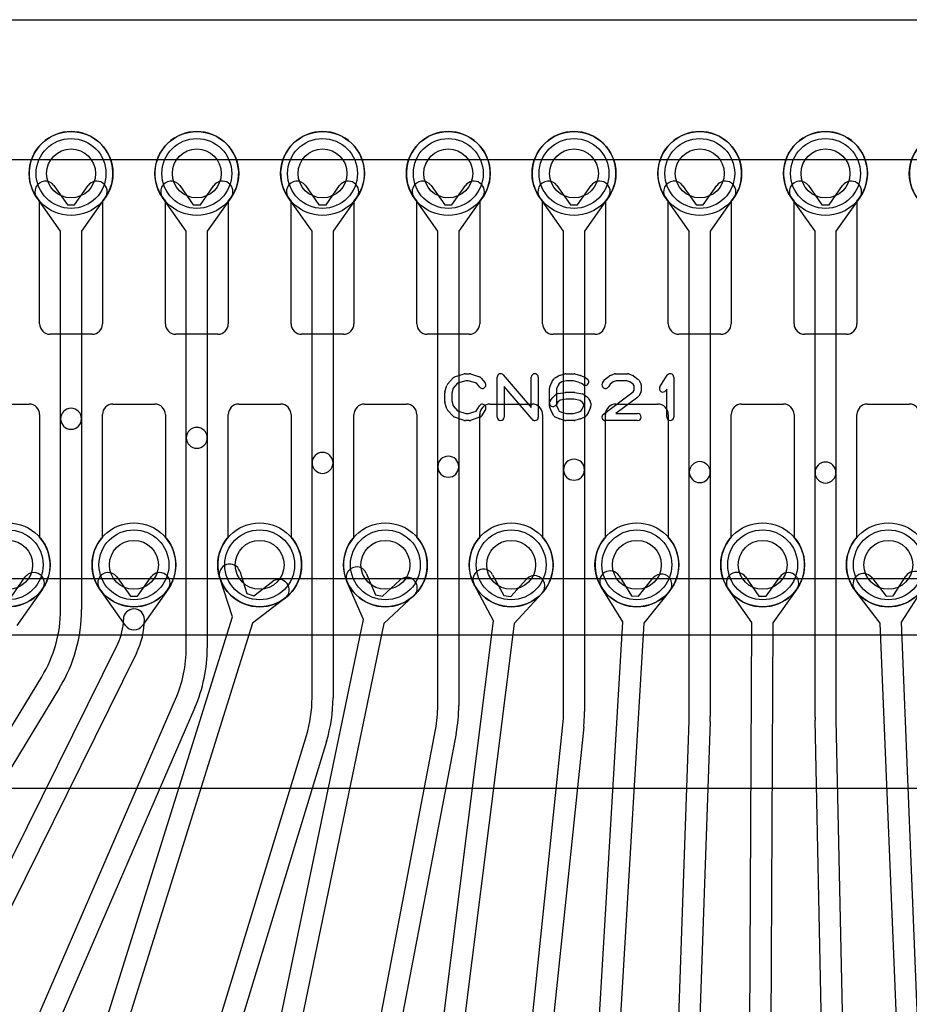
# Model space of a CAD drawing. Extents: x 0 to 47.5, y -0.5 to 20.
# Tile 7 of 8: x 33 to 39.4, y 13 to 20. Entities that reach past the tile are written whole.
import ezdxf

# ---------------------------------------------------------------- set-up
doc = ezdxf.new("R2010")
doc.units = 0
for name, color, linetype in [('Hole', 1, 'CONTINUOUS'), ('L1', 3, 'CONTINUOUS'), ('L2', 3, 'CONTINUOUS'), ('L3', 3, 'CONTINUOUS'), ('L4', 3, 'CONTINUOUS'), ('Outline', 7, 'CONTINUOUS'), ('PartsArea-A', 111, 'CONTINUOUS'), ('PartsArea-B', 111, 'CONTINUOUS'), ('PartsSilk-A', 221, 'CONTINUOUS'), ('Resist-A', 2, 'CONTINUOUS'), ('Resist-B', 2, 'CONTINUOUS')]:
    doc.layers.add(name, color=color, linetype=linetype)

msp = doc.modelspace()

# ---------------------------------------------------------------- linework, layer by layer
at = {"layer": 'Hole'}
for centre in [(33.4, 18.9), (34.3, 18.9), (35.2, 18.9), (36.1, 18.9), (37, 18.9), (37.9, 18.9), (38.8, 18.9), (32.95, 16.1), (33.85, 16.1), (34.75, 16.1), (35.65, 16.1), (36.55, 16.1), (37.45, 16.1), (38.35, 16.1), (39.25, 16.1)]:
    msp.add_circle(centre, 0.175, dxfattribs=at)
at = {"layer": 'L1'}
for p, q in [((33.175, 17.825), (33.175, 18.70157)), ((33.625, 18.70157), (33.625, 17.825)), ((34.075, 17.825), (34.075, 18.70157)), ((34.525, 18.70157), (34.525, 17.825)), ((34.975, 17.825), (34.975, 18.70157)), ((35.425, 18.70157), (35.425, 17.825)), ((35.875, 17.825), (35.875, 18.70157)), ((36.325, 18.70157), (36.325, 17.825)), ((36.775, 17.825), (36.775, 18.70157)), ((37.225, 18.70157), (37.225, 17.825)), ((37.675, 17.825), (37.675, 18.70157)), ((38.125, 18.70157), (38.125, 17.825)), ((38.575, 17.825), (38.575, 18.70157)), ((39.025, 18.70157), (39.025, 17.825)), ((33.55, 17.75), (33.25, 17.75)), ((34.45, 17.75), (34.15, 17.75)), ((35.35, 17.75), (35.05, 17.75)), ((36.25, 17.75), (35.95, 17.75)), ((37.15, 17.75), (36.85, 17.75)), ((38.05, 17.75), (37.75, 17.75)), ((38.95, 17.75), (38.65, 17.75)), ((32.8, 17.25), (33.1, 17.25)), ((33.7, 17.25), (34, 17.25)), ((34.6, 17.25), (34.9, 17.25)), ((35.5, 17.25), (35.8, 17.25)), ((36.4, 17.25), (36.7, 17.25)), ((37.3, 17.25), (37.6, 17.25)), ((38.2, 17.25), (38.5, 17.25)), ((39.1, 17.25), (39.4, 17.25)), ((33.175, 17.175), (33.175, 16.29843)), ((33.625, 16.29843), (33.625, 17.175)), ((34.075, 17.175), (34.075, 16.29843)), ((34.525, 16.29843), (34.525, 17.175)), ((34.975, 17.175), (34.975, 16.29843)), ((35.425, 16.29843), (35.425, 17.175)), ((35.875, 17.175), (35.875, 16.29843)), ((36.325, 16.29843), (36.325, 17.175)), ((36.775, 17.175), (36.775, 16.29843)), ((37.225, 16.29843), (37.225, 17.175)), ((37.675, 17.175), (37.675, 16.29843)), ((38.125, 16.29843), (38.125, 17.175)), ((38.575, 17.175), (38.575, 16.29843)), ((39.025, 16.29843), (39.025, 17.175)), ((28.17473, 15.6), (45.82527, 15.6))]:
    msp.add_line(p, q, dxfattribs=at)
for centre in [(33.4, 18.9), (34.3, 18.9), (35.2, 18.9), (36.1, 18.9), (37, 18.9), (37.9, 18.9), (38.8, 18.9), (39.7, 18.9), (32.95, 16.1), (33.85, 16.1), (34.75, 16.1), (35.65, 16.1), (36.55, 16.1), (37.45, 16.1), (38.35, 16.1), (39.25, 16.1)]:
    msp.add_circle(centre, 0.3, dxfattribs=at)
for centre, radius, start, end in [((33.4, 18.9), 0.3, -41.409429, -138.590571), ((34.3, 18.9), 0.3, -41.409429, -138.590571), ((35.2, 18.9), 0.3, -41.409429, -138.590571), ((36.1, 18.9), 0.3, -41.409429, -138.590571), ((37, 18.9), 0.3, -41.409429, -138.590571), ((37.9, 18.9), 0.3, -41.409429, -138.590571), ((38.8, 18.9), 0.3, -41.409429, -138.590571), ((39.7, 18.9), 0.3, -41.409429, -138.590571), ((33.25, 17.825), 0.075, 180, -90), ((33.55, 17.825), 0.075, -90, 0), ((34.15, 17.825), 0.075, 180, -90), ((34.45, 17.825), 0.075, -90, 0), ((35.05, 17.825), 0.075, 180, -90), ((35.35, 17.825), 0.075, -90, 0), ((35.95, 17.825), 0.075, 180, -90), ((36.25, 17.825), 0.075, -90, 0), ((36.85, 17.825), 0.075, 180, -90), ((37.15, 17.825), 0.075, -90, 0), ((37.75, 17.825), 0.075, 180, -90), ((38.05, 17.825), 0.075, -90, 0), ((38.65, 17.825), 0.075, 180, -90), ((38.95, 17.825), 0.075, -90, 0), ((33.1, 17.175), 0.075, 0, 90), ((33.7, 17.175), 0.075, 90, 180), ((34, 17.175), 0.075, 0, 90), ((34.6, 17.175), 0.075, 90, 180), ((34.9, 17.175), 0.075, 0, 90), ((35.5, 17.175), 0.075, 90, 180), ((35.8, 17.175), 0.075, 0, 90), ((36.4, 17.175), 0.075, 90, 180), ((36.7, 17.175), 0.075, 0, 90), ((37.3, 17.175), 0.075, 90, 180), ((37.6, 17.175), 0.075, 0, 90), ((38.2, 17.175), 0.075, 90, 180), ((38.5, 17.175), 0.075, 0, 90), ((39.1, 17.175), 0.075, 90, 180), ((39.4, 17.175), 0.075, 0, 90), ((32.95, 16.1), 0.3, 138.590571, 41.409429), ((33.85, 16.1), 0.3, 138.590571, 41.409429), ((34.75, 16.1), 0.3, 138.590571, 41.409429), ((35.65, 16.1), 0.3, 138.590571, 41.409429), ((36.55, 16.1), 0.3, 138.590571, 41.409429), ((37.45, 16.1), 0.3, 138.590571, 41.409429), ((38.35, 16.1), 0.3, 138.590571, 41.409429), ((39.25, 16.1), 0.3, 138.590571, 41.409429)]:
    msp.add_arc(centre, radius, start, end, dxfattribs=at)
at = {"layer": 'L2'}
for p, q in [((32.9756, 15.87625), (33.07251, 16.01345)), ((33.72749, 16.01345), (33.8244, 15.87625)), ((33.8756, 15.87625), (33.97251, 16.01345)), ((34.55482, 15.72748), (34.46445, 16.00801)), ((34.60723, 16.05401), (34.65874, 15.89411)), ((35.51243, 16.04022), (35.57936, 15.88616)), ((35.62949, 15.87573), (35.75232, 15.99031)), ((36.41765, 16.02942), (36.49669, 15.88119)), ((36.54748, 15.8748), (36.66076, 15.99885)), ((37.32256, 16.02088), (37.41116, 15.87816)), ((37.46228, 15.87512), (37.56716, 16.00633)), ((38.22706, 16.01406), (38.32329, 15.87638)), ((38.3745, 15.87613), (38.47208, 16.01285)), ((39.13111, 16.00855), (39.23353, 15.87539)), ((39.28469, 15.87748), (39.37594, 16.01851)), ((33.19503, 15.92691), (33.01126, 15.66674)), ((33.78874, 15.66674), (33.60497, 15.92691)), ((34.09503, 15.92691), (33.91126, 15.66674)), ((34.7076, 15.87881), (34.84107, 15.98081)), ((35.49228, 15.71015), (35.37485, 15.98046)), ((36.42396, 15.69878), (36.28529, 15.95884)), ((37.35057, 15.69137), (37.19512, 15.94176)), ((38.27296, 15.68657), (38.10412, 15.92812)), ((38.59418, 15.92571), (38.42296, 15.68582)), ((39.50188, 15.93703), (39.34178, 15.68959)), ((33.8244, 15.87625), (33.8756, 15.87625)), ((34.65874, 15.89411), (34.7076, 15.87881)), ((34.93215, 15.86163), (34.69798, 15.68269)), ((35.57936, 15.88616), (35.62949, 15.87573)), ((35.85464, 15.88063), (35.63914, 15.6796)), ((36.49669, 15.88119), (36.54748, 15.8748)), ((36.77152, 15.89769), (36.57278, 15.68007)), ((37.41116, 15.87816), (37.46228, 15.87512)), ((37.68432, 15.91267), (37.50031, 15.68248)), ((38.32329, 15.87638), (38.3745, 15.87613)), ((39.1919, 15.68348), (39.01221, 15.91709)), ((39.23353, 15.87539), (39.28469, 15.87748)), ((32.71181, 9.83885), (34.55482, 15.72748)), ((34.08344, 8.93862), (35.49228, 15.71015)), ((34.69798, 15.68269), (32.85497, 9.79405)), ((35.63914, 15.6796), (34.2303, 8.90807)), ((35.46042, 8.03638), (36.42396, 15.69878)), ((36.57278, 15.68007), (35.60925, 8.01768)), ((36.8417, 7.13317), (37.35057, 15.69137)), ((37.50031, 15.68248), (36.99144, 7.12425)), ((38.22638, 6.22956), (38.27296, 15.68657)), ((38.42296, 15.68582), (38.37638, 6.22883)), ((39.6137, 5.32592), (39.1919, 15.68348)), ((39.34178, 15.68959), (39.76358, 5.33202)), ((32.54107, 13.12548), (33.73398, 15.5347)), ((33.8684, 15.46814), (32.67549, 13.05892))]:
    msp.add_line(p, q, dxfattribs=at)
for centre in [(32.95, 16.1), (33.85, 16.1), (34.75, 16.1), (35.65, 16.1), (36.55, 16.1), (37.45, 16.1), (38.35, 16.1), (39.25, 16.1)]:
    msp.add_circle(centre, 0.3, dxfattribs=at)
for centre, radius, start, end in [((34.53584, 16.03101), 0.075, 17.85759, -162.144662), ((35.44364, 16.01034), 0.075, 23.478462, -156.518217), ((36.35147, 15.99413), 0.075, 28.068443, -151.932909), ((33.13377, 15.97018), 0.075, -35.234848, 144.764686), ((33.66623, 15.97018), 0.075, 35.234848, -144.764686), ((34.03377, 15.97018), 0.075, -35.234848, 144.764686), ((34.88661, 15.92122), 0.075, -52.612135, 127.385773), ((35.80348, 15.93547), 0.075, -46.988338, 133.010338), ((36.71614, 15.94827), 0.075, -42.406268, 137.596845), ((37.25884, 15.98132), 0.075, 31.833713, -148.166598), ((37.62574, 15.9595), 0.075, -38.639525, 141.361261), ((38.16559, 15.97109), 0.075, 34.955095, -145.047177), ((38.53313, 15.96928), 0.075, -35.514589, 144.483232), ((39.07166, 15.96282), 0.075, 37.568126, -142.433272), ((39.43891, 15.97777), 0.075, -32.901847, 147.096178), ((33.85, 15.71001), 0.075, 0, 180), ((33.37992, 15.71001), 0.39508, -26.341947, 0), ((33.37992, 15.71001), 0.54508, -26.34223, 0), ((33.85, 15.71001), 0.075, -144.765152, -35.234848)]:
    msp.add_arc(centre, radius, start, end, dxfattribs=at)
at = {"layer": 'L3'}
for p, q in [((33.27749, 18.81345), (33.3744, 18.67625)), ((33.4256, 18.67625), (33.52251, 18.81345)), ((34.17749, 18.81345), (34.2744, 18.67625)), ((34.3256, 18.67625), (34.42251, 18.81345)), ((35.07749, 18.81345), (35.1744, 18.67625)), ((35.2256, 18.67625), (35.32251, 18.81345)), ((35.97749, 18.81345), (36.0744, 18.67625)), ((36.1256, 18.67625), (36.22251, 18.81345)), ((36.87749, 18.81345), (36.9744, 18.67625)), ((37.0256, 18.67625), (37.12251, 18.81345)), ((37.77749, 18.81345), (37.8744, 18.67625)), ((37.9256, 18.67625), (38.02251, 18.81345)), ((38.67749, 18.81345), (38.7744, 18.67625)), ((38.8256, 18.67625), (38.92251, 18.81345)), ((33.325, 18.48619), (33.15497, 18.72691)), ((33.3744, 18.67625), (33.4256, 18.67625)), ((33.64503, 18.72691), (33.475, 18.48619)), ((34.225, 18.48619), (34.05497, 18.72691)), ((34.2744, 18.67625), (34.3256, 18.67625)), ((34.54503, 18.72691), (34.375, 18.48619)), ((35.125, 18.48619), (34.95497, 18.72691)), ((35.1744, 18.67625), (35.2256, 18.67625)), ((35.44503, 18.72691), (35.275, 18.48619)), ((36.025, 18.48619), (35.85497, 18.72691)), ((36.0744, 18.67625), (36.1256, 18.67625)), ((36.34503, 18.72691), (36.175, 18.48619)), ((36.925, 18.48619), (36.75497, 18.72691)), ((36.9744, 18.67625), (37.0256, 18.67625)), ((37.24503, 18.72691), (37.075, 18.48619)), ((37.825, 18.48619), (37.65497, 18.72691)), ((37.8744, 18.67625), (37.9256, 18.67625)), ((38.14503, 18.72691), (37.975, 18.48619)), ((38.725, 18.48619), (38.55497, 18.72691)), ((38.7744, 18.67625), (38.8256, 18.67625)), ((39.04503, 18.72691), (38.875, 18.48619)), ((33.325, 17.14521), (33.325, 18.48619)), ((33.475, 18.48619), (33.475, 17.14521)), ((34.225, 17.00882), (34.225, 18.48619)), ((34.375, 18.48619), (34.375, 17.00882)), ((35.125, 16.82958), (35.125, 18.48619)), ((35.275, 18.48619), (35.275, 16.82958)), ((36.025, 16.80237), (36.025, 18.48619)), ((36.175, 18.48619), (36.175, 16.80237)), ((36.925, 16.78091), (36.925, 18.48619)), ((37.075, 18.48619), (37.075, 16.78091)), ((37.825, 16.76372), (37.825, 18.48619)), ((37.975, 18.48619), (37.975, 16.76372)), ((38.725, 16.76027), (38.725, 18.48619)), ((38.875, 18.48619), (38.875, 16.76027)), ((33.325, 15.78042), (33.325, 17.14521)), ((33.475, 17.14521), (33.475, 15.78042)), ((34.225, 15.50763), (34.225, 17.00882)), ((34.375, 17.00882), (34.375, 15.50763)), ((35.125, 15.14915), (35.125, 16.82958)), ((35.275, 16.82958), (35.275, 15.14915)), ((36.025, 15.09473), (36.025, 16.80237)), ((36.175, 16.80237), (36.175, 15.09473)), ((36.925, 15.05181), (36.925, 16.78091)), ((37.075, 16.78091), (37.075, 15.05181)), ((37.825, 15.01744), (37.825, 16.76372)), ((37.975, 16.76372), (37.975, 15.01744)), ((38.725, 15.01052), (38.725, 16.76027)), ((38.875, 16.76027), (38.875, 15.01052)), ((31.93063, 13.23027), (33.19013, 15.29947)), ((33.31826, 15.22148), (32.05875, 13.15227)), ((33.09162, 12.70387), (34.14854, 15.13939)), ((34.28614, 15.07968), (33.22922, 12.64415)), ((36.53616, 11.26128), (36.92005, 14.95622)), ((37.06924, 14.94072), (36.68536, 11.24578)), ((37.67927, 10.82381), (37.82444, 14.98519)), ((37.97435, 14.97995), (37.82917, 10.81859)), ((38.82239, 10.37312), (38.72524, 14.9879)), ((38.8752, 14.99106), (38.97235, 10.37628)), ((34.24443, 12.12489), (35.08474, 14.87923)), ((35.39184, 11.69524), (36.00855, 14.92103)), ((36.15588, 14.89287), (35.53918, 11.66708)), ((35.22821, 14.83546), (34.38791, 12.08111))]:
    msp.add_line(p, q, dxfattribs=at)
for centre in [(33.4, 18.9), (34.3, 18.9), (35.2, 18.9), (36.1, 18.9), (37, 18.9), (37.9, 18.9), (38.8, 18.9), (39.7, 18.9)]:
    msp.add_circle(centre, 0.3, dxfattribs=at)
for centre, radius, start, end in [((33.21623, 18.77018), 0.075, 35.234848, -144.764686), ((33.58377, 18.77018), 0.075, -35.234848, 144.764686), ((34.11623, 18.77018), 0.075, 35.234848, -144.764686), ((34.48377, 18.77018), 0.075, -35.234848, 144.764686), ((35.01623, 18.77018), 0.075, 35.234848, -144.764686), ((35.38377, 18.77018), 0.075, -35.234848, 144.764686), ((35.91623, 18.77018), 0.075, 35.234848, -144.764686), ((36.28377, 18.77018), 0.075, -35.234848, 144.764686), ((36.81623, 18.77018), 0.075, 35.234848, -144.764686), ((37.18377, 18.77018), 0.075, -35.234848, 144.764686), ((37.71623, 18.77018), 0.075, 35.234848, -144.764686), ((38.08377, 18.77018), 0.075, -35.234848, 144.764686), ((38.61623, 18.77018), 0.075, 35.234848, -144.764686), ((38.98377, 18.77018), 0.075, -35.234848, 144.764686), ((33.4, 17.14521), 0.075, 0, 180), ((33.4, 17.14521), 0.075, 180, 0), ((34.3, 17.00882), 0.075, 0, 180), ((34.3, 17.00882), 0.075, 180, 0), ((35.2, 16.82958), 0.075, 0, 180), ((36.1, 16.80237), 0.075, 0, 180), ((37, 16.78091), 0.075, 0, 180), ((37.9, 16.76372), 0.075, 0, 180), ((38.8, 16.76027), 0.075, 0, 180), ((35.2, 16.82958), 0.075, 180, 0), ((36.1, 16.80237), 0.075, 180, 0), ((37, 16.78091), 0.075, 180, 0), ((37.9, 16.76372), 0.075, 180, 0), ((38.8, 16.76027), 0.075, 180, 0), ((32.4, 15.78042), 0.925, -31.328762, 0), ((32.4, 15.78042), 1.075, -31.328653, 0), ((33.3, 15.50763), 0.925, -23.459346, 0), ((33.3, 15.50763), 1.075, -23.459144, 0), ((34.2, 15.14915), 0.925, -16.966108, 0), ((34.2, 15.14915), 1.075, -16.966088, 0), ((35.1, 15.09473), 0.925, -10.823414, 0), ((35.1, 15.09473), 1.075, -10.823042, 0), ((36, 15.05181), 0.925, -5.931551, 0), ((36, 15.05181), 1.075, -5.931534, 0), ((36.9, 15.01744), 0.925, -1.998009, 0), ((36.9, 15.01744), 1.075, -1.998555, 0), ((39.8, 15.01052), 1.075, 180, -178.794299), ((39.8, 15.01052), 0.925, 180, -178.794538)]:
    msp.add_arc(centre, radius, start, end, dxfattribs=at)
at = {"layer": 'L4'}
for p, q in [((33.175, 17.825), (33.175, 18.70157)), ((33.625, 18.70157), (33.625, 17.825)), ((34.075, 17.825), (34.075, 18.70157)), ((34.525, 18.70157), (34.525, 17.825)), ((34.975, 17.825), (34.975, 18.70157)), ((35.425, 18.70157), (35.425, 17.825)), ((35.875, 17.825), (35.875, 18.70157)), ((36.325, 18.70157), (36.325, 17.825)), ((36.775, 17.825), (36.775, 18.70157)), ((37.225, 18.70157), (37.225, 17.825)), ((37.675, 17.825), (37.675, 18.70157)), ((38.125, 18.70157), (38.125, 17.825)), ((38.575, 17.825), (38.575, 18.70157)), ((39.025, 18.70157), (39.025, 17.825)), ((33.55, 17.75), (33.25, 17.75)), ((34.45, 17.75), (34.15, 17.75)), ((35.35, 17.75), (35.05, 17.75)), ((36.25, 17.75), (35.95, 17.75)), ((37.15, 17.75), (36.85, 17.75)), ((38.05, 17.75), (37.75, 17.75)), ((38.95, 17.75), (38.65, 17.75)), ((32.8, 17.25), (33.1, 17.25)), ((33.7, 17.25), (34, 17.25)), ((34.6, 17.25), (34.9, 17.25)), ((35.5, 17.25), (35.8, 17.25)), ((36.4, 17.25), (36.7, 17.25)), ((37.3, 17.25), (37.6, 17.25)), ((38.2, 17.25), (38.5, 17.25)), ((39.1, 17.25), (39.4, 17.25)), ((33.175, 17.175), (33.175, 16.29843)), ((33.625, 16.29843), (33.625, 17.175)), ((34.075, 17.175), (34.075, 16.29843)), ((34.525, 16.29843), (34.525, 17.175)), ((34.975, 17.175), (34.975, 16.29843)), ((35.425, 16.29843), (35.425, 17.175)), ((35.875, 17.175), (35.875, 16.29843)), ((36.325, 16.29843), (36.325, 17.175)), ((36.775, 17.175), (36.775, 16.29843)), ((37.225, 16.29843), (37.225, 17.175)), ((37.675, 17.175), (37.675, 16.29843)), ((38.125, 16.29843), (38.125, 17.175)), ((38.575, 17.175), (38.575, 16.29843)), ((39.025, 16.29843), (39.025, 17.175)), ((28.17473, 15.6), (45.82527, 15.6))]:
    msp.add_line(p, q, dxfattribs=at)
for centre in [(33.4, 18.9), (34.3, 18.9), (35.2, 18.9), (36.1, 18.9), (37, 18.9), (37.9, 18.9), (38.8, 18.9), (39.7, 18.9), (32.95, 16.1), (33.85, 16.1), (34.75, 16.1), (35.65, 16.1), (36.55, 16.1), (37.45, 16.1), (38.35, 16.1), (39.25, 16.1)]:
    msp.add_circle(centre, 0.3, dxfattribs=at)
for centre, radius, start, end in [((33.4, 18.9), 0.3, -41.409429, -138.590571), ((34.3, 18.9), 0.3, -41.409429, -138.590571), ((35.2, 18.9), 0.3, -41.409429, -138.590571), ((36.1, 18.9), 0.3, -41.409429, -138.590571), ((37, 18.9), 0.3, -41.409429, -138.590571), ((37.9, 18.9), 0.3, -41.409429, -138.590571), ((38.8, 18.9), 0.3, -41.409429, -138.590571), ((39.7, 18.9), 0.3, -41.409429, -138.590571), ((33.25, 17.825), 0.075, 180, -90), ((33.55, 17.825), 0.075, -90, 0), ((34.15, 17.825), 0.075, 180, -90), ((34.45, 17.825), 0.075, -90, 0), ((35.05, 17.825), 0.075, 180, -90), ((35.35, 17.825), 0.075, -90, 0), ((35.95, 17.825), 0.075, 180, -90), ((36.25, 17.825), 0.075, -90, 0), ((36.85, 17.825), 0.075, 180, -90), ((37.15, 17.825), 0.075, -90, 0), ((37.75, 17.825), 0.075, 180, -90), ((38.05, 17.825), 0.075, -90, 0), ((38.65, 17.825), 0.075, 180, -90), ((38.95, 17.825), 0.075, -90, 0), ((33.1, 17.175), 0.075, 0, 90), ((33.7, 17.175), 0.075, 90, 180), ((34, 17.175), 0.075, 0, 90), ((34.6, 17.175), 0.075, 90, 180), ((34.9, 17.175), 0.075, 0, 90), ((35.5, 17.175), 0.075, 90, 180), ((35.8, 17.175), 0.075, 0, 90), ((36.4, 17.175), 0.075, 90, 180), ((36.7, 17.175), 0.075, 0, 90), ((37.3, 17.175), 0.075, 90, 180), ((37.6, 17.175), 0.075, 0, 90), ((38.2, 17.175), 0.075, 90, 180), ((38.5, 17.175), 0.075, 0, 90), ((39.1, 17.175), 0.075, 90, 180), ((39.4, 17.175), 0.075, 0, 90), ((32.95, 16.1), 0.3, 138.590571, 41.409429), ((33.85, 16.1), 0.3, 138.590571, 41.409429), ((34.75, 16.1), 0.3, 138.590571, 41.409429), ((35.65, 16.1), 0.3, 138.590571, 41.409429), ((36.55, 16.1), 0.3, 138.590571, 41.409429), ((37.45, 16.1), 0.3, 138.590571, 41.409429), ((38.35, 16.1), 0.3, 138.590571, 41.409429), ((39.25, 16.1), 0.3, 138.590571, 41.409429)]:
    msp.add_arc(centre, radius, start, end, dxfattribs=at)
at = {"layer": 'Outline'}
msp.add_line((32.7, 20), (41.3, 20), dxfattribs=at)
at = {"layer": 'PartsArea-A'}
for p, q in [((28, 20), (46, 20)), ((47, 14.5), (27, 14.5))]:
    msp.add_line(p, q, dxfattribs=at)
at = {"layer": 'PartsArea-B'}
for p, q in [((28, 20), (46, 20)), ((47, 14.5), (27, 14.5))]:
    msp.add_line(p, q, dxfattribs=at)
at = {"layer": 'PartsSilk-A'}
for p, q in [((36.09508, 17.39239), (36.13397, 17.43683)), ((36.16702, 17.39868), (36.13618, 17.36344)), ((36.14516, 17.44418), (36.2146, 17.4664)), ((36.22612, 17.41759), (36.16702, 17.39868)), ((36.22222, 17.46759), (36.25, 17.46759)), ((36.24594, 17.41759), (36.22612, 17.41759)), ((36.30202, 17.3989), (36.24594, 17.41759)), ((36.2579, 17.46631), (36.32457, 17.44409)), ((36.32523, 17.37104), (36.30202, 17.3989)), ((36.33588, 17.43637), (36.36365, 17.40304)), ((36.45, 17.15741), (36.45, 17.44259)), ((36.49398, 17.45886), (36.69444, 17.22499)), ((36.69444, 17.22499), (36.69444, 17.44259)), ((36.74444, 17.44259), (36.74444, 17.15741)), ((36.82692, 17.37442), (36.84081, 17.40776)), ((36.84389, 17.41315), (36.85778, 17.43167)), ((36.86504, 17.43818), (36.89004, 17.45299)), ((36.91275, 17.40833), (36.8948, 17.39769)), ((36.89591, 17.45552), (36.9348, 17.46663)), ((36.94517, 17.41759), (36.91275, 17.40833)), ((36.94167, 17.46759), (37, 17.46759)), ((36.9965, 17.41759), (36.94517, 17.41759)), ((37.03079, 17.40779), (36.9965, 17.41759)), ((37.00687, 17.46663), (37.04576, 17.45552)), ((37.05395, 17.39853), (37.03079, 17.40779)), ((37.04817, 17.45469), (37.07595, 17.44358)), ((37.06494, 17.38974), (37.05395, 17.39853)), ((37.08229, 17.43989), (37.09618, 17.42878)), ((37.2038, 17.40029), (37.21769, 17.42251)), ((37.22327, 17.42878), (37.25105, 17.451)), ((37.27908, 17.40939), (37.25783, 17.3924)), ((37.25813, 17.45497), (37.28868, 17.46608)), ((37.30162, 17.41759), (37.27908, 17.40939)), ((37.29722, 17.46759), (37.38333, 17.46759)), ((37.37852, 17.41759), (37.30162, 17.41759)), ((37.39893, 17.40943), (37.37852, 17.41759)), ((37.39261, 17.4658), (37.42039, 17.45469)), ((37.42304, 17.39189), (37.39893, 17.40943)), ((37.42581, 17.4517), (37.45637, 17.42948)), ((37.46287, 17.42251), (37.47676, 17.40029)), ((37.61513, 17.3747), (37.66791, 17.45618)), ((37.71389, 17.44259), (37.71389, 17.15741)), ((36.075, 17.26852), (36.075, 17.33148)), ((36.07614, 17.33894), (36.09003, 17.38339)), ((36.13618, 17.36344), (36.125, 17.32766)), ((36.125, 17.32766), (36.125, 17.27234)), ((36.70046, 17.14114), (36.5, 17.37501)), ((36.5, 17.37501), (36.5, 17.15741)), ((36.825, 17.23519), (36.825, 17.36481)), ((36.88577, 17.38565), (36.875, 17.35981)), ((36.875, 17.35981), (36.875, 17.24019)), ((36.88541, 17.32661), (36.93819, 17.33402)), ((36.8948, 17.39769), (36.88577, 17.38565)), ((36.94167, 17.33426), (37, 17.33426)), ((37.0049, 17.33377), (37.06046, 17.32266)), ((37.20997, 17.17739), (37.42293, 17.33756)), ((37.25783, 17.3924), (37.2462, 17.37379)), ((37.42293, 17.33756), (37.43056, 17.34976)), ((37.43056, 17.37987), (37.42304, 17.39189)), ((37.43056, 17.34976), (37.43056, 17.37987)), ((37.47676, 17.32934), (37.46287, 17.30712)), ((37.48056, 17.38704), (37.48056, 17.34259)), ((37.66389, 17.35801), (37.65709, 17.34752)), ((37.66389, 17.15741), (37.66389, 17.35801)), ((36.09003, 17.21661), (36.07614, 17.26106)), ((36.125, 17.27234), (36.13618, 17.23656)), ((36.8288, 17.27066), (36.84269, 17.29288)), ((36.84728, 17.29832), (36.87228, 17.32054)), ((36.88318, 17.26333), (36.8712, 17.24416)), ((36.89985, 17.27814), (36.88318, 17.26333)), ((36.94342, 17.28426), (36.89985, 17.27814)), ((36.99752, 17.28426), (36.94342, 17.28426)), ((37.04517, 17.27473), (36.99752, 17.28426)), ((37.06187, 17.26236), (37.04517, 17.27473)), ((37.06944, 17.25024), (37.06187, 17.26236)), ((37.07044, 17.31824), (37.09544, 17.29972)), ((37.10176, 17.29287), (37.11564, 17.27065)), ((37.11944, 17.25741), (37.11944, 17.23519)), ((37.4567, 17.30039), (37.29983, 17.18241)), ((36.13397, 17.16317), (36.09508, 17.20761)), ((36.13618, 17.23656), (36.16702, 17.20132)), ((36.16702, 17.20132), (36.22612, 17.18241)), ((36.24594, 17.18241), (36.30023, 17.2005)), ((36.30023, 17.2005), (36.32324, 17.23732)), ((36.36564, 17.21082), (36.33787, 17.16638)), ((36.84081, 17.19224), (36.82692, 17.22558)), ((36.85658, 17.16638), (36.84269, 17.1886)), ((36.875, 17.24019), (36.88618, 17.21336)), ((36.88618, 17.21336), (36.89492, 17.19937)), ((36.89492, 17.19937), (36.91133, 17.19208)), ((36.91133, 17.19208), (36.94517, 17.18241)), ((36.9965, 17.18241), (37.03079, 17.19221)), ((37.03079, 17.19221), (37.0498, 17.19981)), ((37.0498, 17.19981), (37.05827, 17.21336)), ((37.05827, 17.21336), (37.06944, 17.24019)), ((37.06944, 17.24019), (37.06944, 17.25024)), ((37.10176, 17.1886), (37.08787, 17.16638)), ((37.11752, 17.22558), (37.10364, 17.19224)), ((36.2146, 17.1336), (36.14516, 17.15582)), ((36.25, 17.13241), (36.22222, 17.13241)), ((36.22612, 17.18241), (36.24594, 17.18241)), ((36.32457, 17.15591), (36.2579, 17.13369)), ((36.89263, 17.14567), (36.86763, 17.15678)), ((36.9348, 17.13337), (36.89591, 17.14448)), ((37, 17.13241), (36.94167, 17.13241)), ((36.94517, 17.18241), (36.9965, 17.18241)), ((37.04576, 17.14448), (37.00687, 17.13337)), ((37.07595, 17.15642), (37.04817, 17.14531)), ((37.45556, 17.13241), (37.225, 17.13241)), ((37.29983, 17.18241), (37.45556, 17.18241))]:
    msp.add_line(p, q, dxfattribs=at)
for centre, start, end in [((36.15278, 17.42037), 107.746418, 138.811918), ((36.22222, 17.44259), 90, 107.746418), ((36.25, 17.44259), 71.579545, 90), ((36.31667, 17.42037), 39.790899, 71.579545), ((36.34444, 17.38704), -140.209101, 39.800498), ((36.475, 17.44259), 40.603781, 180), ((36.71944, 17.44259), 0, 180), ((36.86389, 17.39815), 143.130102, 157.394238), ((36.87778, 17.41667), 120.637524, 143.130102), ((36.90278, 17.43148), 105.948544, 120.637524), ((36.94167, 17.44259), 90, 105.948544), ((37, 17.44259), 74.051456, 90), ((37.03889, 17.43148), 68.207103, 74.051456), ((37.08056, 17.40926), -128.666967, 51.345223), ((37.06667, 17.42037), 51.333033, 68.207103), ((37.225, 17.38704), 147.994617, -32.010019), ((37.23889, 17.40926), 128.666967, 147.989981), ((37.26667, 17.43148), 109.97919, 128.654777), ((37.29722, 17.44259), 90, 109.984612), ((37.38333, 17.44259), 68.207103, 90), ((37.41111, 17.43148), 53.982737, 68.202147), ((37.44167, 17.40926), 32.005383, 53.979316), ((37.45556, 17.38704), 0, 32.010019), ((37.68889, 17.44259), 0, 147.066193), ((36.1, 17.33148), 162.637772, 180), ((36.11389, 17.37593), 138.811918, 162.637772), ((36.85, 17.36481), 157.394238, 180), ((36.94167, 17.30926), 90, 98.000474), ((37, 17.30926), 78.694563, 90), ((37.45556, 17.34259), -32.005383, 0), ((37.63611, 17.36111), 147.066457, -32.933807), ((36.1, 17.26852), 180, -162.637772), ((36.85, 17.25741), 147.994617, -32.010019), ((36.86389, 17.27963), 131.627831, 147.994617), ((36.88889, 17.30185), 98.000474, 131.62783), ((37.05556, 17.29815), 53.473873, 78.694563), ((37.08056, 17.27963), 31.985944, 53.473873), ((37.09444, 17.25741), 0, 31.985944), ((37.44167, 17.32037), -53.047603, -32.010019), ((36.11389, 17.22407), -162.637772, -138.811918), ((36.34444, 17.22407), -32.005383, 147.999253), ((36.85, 17.23519), 180, -157.394238), ((36.86389, 17.20185), -157.394238, -147.994617), ((37.08056, 17.20185), -32.005383, -22.605762), ((37.09444, 17.23519), -22.605762, 0), ((36.15278, 17.17963), -138.811918, -107.746418), ((36.22222, 17.15741), -107.746418, -90), ((36.25, 17.15741), -90, -71.579545), ((36.31667, 17.17963), -71.579545, -32.005383), ((36.475, 17.15741), 180, 0), ((36.71944, 17.15741), -139.396219, 0), ((36.87778, 17.17963), -147.994617, -113.950855), ((36.90278, 17.16852), -113.950855, -105.948544), ((36.94167, 17.15741), -105.948544, -90), ((37, 17.15741), -90, -74.051456), ((37.03889, 17.16852), -74.051456, -68.207103), ((37.06667, 17.17963), -68.207103, -32.005383), ((37.225, 17.15741), 126.952397, -90), ((37.45556, 17.15741), -90, 90), ((37.68889, 17.15741), 180, 0)]:
    msp.add_arc(centre, 0.025, start, end, dxfattribs=at)
at = {"layer": 'Resist-A'}
for p, q in [((30.075, 19), (43.925, 19)), ((43.925, 16), (30.075, 16))]:
    msp.add_line(p, q, dxfattribs=at)
for centre in [(33.4, 18.9), (34.3, 18.9), (35.2, 18.9), (36.1, 18.9), (37, 18.9), (37.9, 18.9), (38.8, 18.9), (32.95, 16.1), (33.85, 16.1), (34.75, 16.1), (35.65, 16.1), (36.55, 16.1), (37.45, 16.1), (38.35, 16.1), (39.25, 16.1)]:
    msp.add_circle(centre, 0.25, dxfattribs=at)
at = {"layer": 'Resist-B'}
for p, q in [((30.075, 19), (43.925, 19)), ((43.925, 16), (30.075, 16))]:
    msp.add_line(p, q, dxfattribs=at)
for centre in [(33.4, 18.9), (34.3, 18.9), (35.2, 18.9), (36.1, 18.9), (37, 18.9), (37.9, 18.9), (38.8, 18.9), (32.95, 16.1), (33.85, 16.1), (34.75, 16.1), (35.65, 16.1), (36.55, 16.1), (37.45, 16.1), (38.35, 16.1), (39.25, 16.1)]:
    msp.add_circle(centre, 0.25, dxfattribs=at)

doc.saveas('drawing.dxf')
